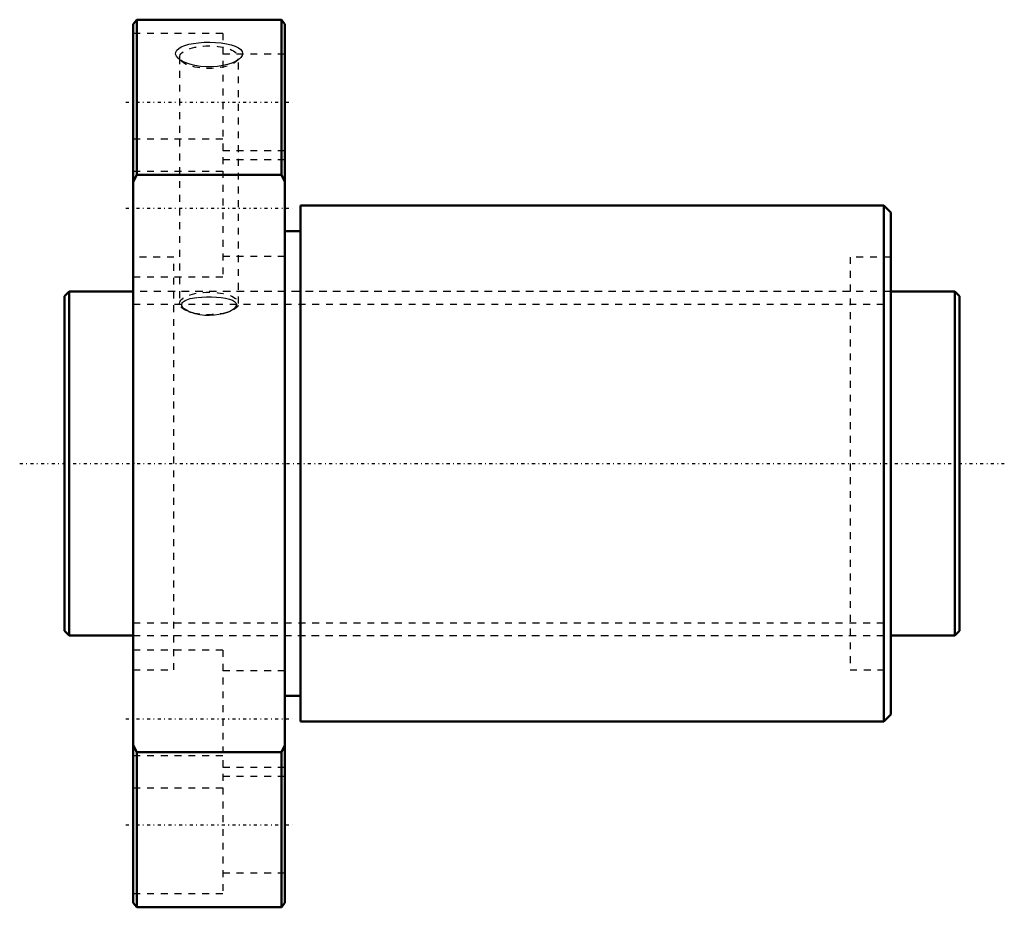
# Model space of a CAD drawing. Header units: millimetres. Extents: x -6 to 137, y -65 to 64.
import ezdxf

# ---------------------------------------------------------------- set-up
doc = ezdxf.new("R2010")
doc.units = ezdxf.units.MM
doc.linetypes.add('Center', pattern=[1.5, 0.45, -0.5, 0.05, -0.5])
doc.linetypes.add('Dashed', pattern=[2, 1, -1])
for name, color, linetype, lineweight in [('2d ConnectionPoints', 7, 'Continuous', 50), ('AM_0', 7, 'Continuous', 50), ('AM_5', 3, 'Continuous', 25), ('AM_7', 7, 'Center', 25), ('AM_9', 6, 'Dashed', 25)]:
    doc.layers.add(name, color=color, linetype=linetype, lineweight=lineweight)

# ---------------------------------------------------------------- blocks, each defined once
blk = doc.blocks.new('1_DK_5012_4RR0Nut_0_in_DK5012_4RRG1_130LC0_000_0')
at = {"layer": 'AM_0'}
for p, q in [((10.5, 64.5), (10, 63.85)), ((31.5, 64.5), (10.5, 64.5)), ((10.5, 64.5), (10.5, 41.94)), ((32, 63.85), (31.5, 64.5)), ((31.5, 41.94), (31.5, 64.5)), ((10, -63.85), (10, 63.85)), ((32, -63.85), (32, 63.85)), ((10.5, 41.94), (10, 40.94)), ((31.5, 41.94), (10.5, 41.94)), ((32, 40.94), (31.5, 41.94)), ((119, 37.5), (34.3, 37.5)), ((34.3, 37.5), (34.3, -37.5)), ((120, 36.5), (119, 37.5)), ((119, 37.5), (119, -37.5)), ((120, 36.5), (120, -36.5)), ((34.3, 33.75), (32, 33.75)), ((32, -33.75), (34.3, -33.75)), ((119, -37.5), (120, -36.5)), ((34.3, -37.5), (119, -37.5)), ((10, -40.94), (10.5, -41.94)), ((31.5, -41.94), (32, -40.94)), ((31.5, -41.94), (10.5, -41.94)), ((10.5, -41.94), (10.5, -64.5)), ((31.5, -64.5), (31.5, -41.94)), ((10, -63.85), (10.5, -64.5)), ((31.5, -64.5), (32, -63.85)), ((10.5, -64.5), (31.5, -64.5))]:
    blk.add_line(p, q, dxfattribs=at)
at = {"layer": 'AM_7'}
for p, q in [((8.9, 52.5), (33.1, 52.5)), ((8.9, 37.12), (33.1, 37.12)), ((8.9, -37.12), (33.1, -37.12)), ((8.9, -52.5), (33.1, -52.5))]:
    blk.add_line(p, q, dxfattribs=at)
at = {"layer": 'AM_9'}
for p, q in [((23, 62.5), (10, 62.5)), ((23, 62.5), (23, 27.12)), ((16.61, 58.79), (17.1, 58.37)), ((16.72, 59.05), (16.72, 23.26)), ((32, 59.5), (23, 59.5)), ((24.9, 58.37), (25.39, 58.79)), ((25.28, 23.26), (25.28, 59.05)), ((17.25, 58.38), (16.94, 58.55)), ((23, 47.12), (10, 47.12)), ((23, 45.5), (32, 45.5)), ((32, 44.12), (23, 44.12)), ((10, 42.5), (23, 42.5)), ((23, 30.12), (32, 30.12)), ((15.9, 30), (10, 30)), ((15.9, -30), (15.9, 30)), ((120, 30), (114.1, 30)), ((114.1, 30), (114.1, -30)), ((10, 27.12), (23, 27.12)), ((114.1, 25), (15.9, 25)), ((18.4, 21.94), (17.96, 22.13)), ((18.02, 22.08), (18.4, 21.94)), ((23.58, 21.93), (23.98, 22.08)), ((15.9, -25), (114.1, -25)), ((23, -27.12), (10, -27.12)), ((23, -27.12), (23, -62.5)), ((10, -30), (15.9, -30)), ((114.1, -30), (120, -30)), ((32, -30.12), (23, -30.12)), ((23, -42.5), (10, -42.5)), ((23, -44.12), (32, -44.12)), ((32, -45.5), (23, -45.5)), ((10, -47.12), (23, -47.12)), ((23, -59.5), (32, -59.5)), ((10, -62.5), (23, -62.5))]:
    blk.add_line(p, q, dxfattribs=at)
for points in [[(16.6, 58.8), (16.5, 58.89), (16.26, 59.19), (16.14, 59.49), (16.17, 59.78), (16.32, 60.06), (16.59, 60.32), (16.97, 60.55), (17.47, 60.75), (18.06, 60.92), (18.74, 61.06), (19.49, 61.15), (20.3, 61.21), (21.12, 61.23), (21.96, 61.2), (22.77, 61.13), (23.53, 61.01), (24.22, 60.85), (24.8, 60.65), (25.27, 60.41), (25.6, 60.16), (25.8, 59.87), (25.86, 59.58), (25.79, 59.28), (25.6, 58.99), (25.4, 58.8)], [(16.94, 58.55), (16.83, 58.62), (16.6, 58.8)], [(25.4, 58.8), (25.29, 58.71), (25.09, 58.57)], [(25.09, 58.57), (24.86, 58.44), (24.33, 58.2), (23.7, 57.99), (23, 57.82), (22.22, 57.7), (21.41, 57.64), (20.57, 57.64), (19.74, 57.71), (18.94, 57.83), (18.2, 58.02), (17.25, 58.38)], [(17.96, 22.13), (17.37, 22.5), (17.15, 22.74), (17.03, 22.98), (17.11, 23.38), (17.53, 23.7), (18.26, 23.96), (19.31, 24.13), (19.96, 24.19), (20.63, 24.22), (21.36, 24.22), (22.07, 24.19), (22.77, 24.12), (23.41, 24.03), (23.96, 23.9), (24.41, 23.73), (24.72, 23.55), (24.91, 23.34), (24.98, 23.14), (24.95, 22.92), (24.63, 22.5), (24, 22.11), (23.6, 21.94)], [(23.6, 21.94), (23.05, 21.76), (22.44, 21.63), (21.8, 21.54), (21.08, 21.51), (20.37, 21.53), (19.65, 21.61), (18.97, 21.76), (18.44, 21.93), (18.4, 21.94)]]:
    blk.add_lwpolyline(points, dxfattribs=at)
for centre in [(21, 59.05), (21, 23.26)]:
    blk.add_ellipse(centre, major_axis=(-4.28, 0), ratio=0.382683, dxfattribs=at)
blk = doc.blocks.new('2_DK_5012_4RR013000_Shaft_0_in_DK5012_4RRG1_130LC0_000_0')
at = {"layer": 'AM_0'}
for p, q in [((0.7, 25), (0, 24.3)), ((10, 25), (0.7, 25)), ((0.7, 25), (0.7, -25)), ((129.3, 25), (120, 25)), ((130, 24.3), (129.3, 25)), ((129.3, 25), (129.3, -25)), ((0, 24.3), (0, -24.3)), ((130, 24.3), (130, -24.3)), ((0, -24.3), (0.7, -25)), ((129.3, -25), (130, -24.3)), ((0.7, -25), (10, -25)), ((120, -25), (129.3, -25))]:
    blk.add_line(p, q, dxfattribs=at)
at = {"layer": 'AM_5', "linetype": 'Dashed'}
for p, q in [((10, 23.1595), (120, 23.1595)), ((10, -23.1595), (120, -23.1595))]:
    blk.add_line(p, q, dxfattribs=at)
at = {"layer": 'AM_7'}
blk.add_line((-6.5, 0), (136.5, 0), dxfattribs=at)
at = {"layer": 'AM_9'}
for p, q in [((120, 25), (10, 25)), ((10, -25), (120, -25))]:
    blk.add_line(p, q, dxfattribs=at)

msp = doc.modelspace()

# ---------------------------------------------------------------- linework, layer by layer
at = {"layer": '2d ConnectionPoints'}
for p in [(0, 0), (10, 0)]:
    msp.add_point(p, dxfattribs=at)

# ---------------------------------------------------------------- block references
for name in ['1_DK_5012_4RR0Nut_0_in_DK5012_4RRG1_130LC0_000_0', '2_DK_5012_4RR013000_Shaft_0_in_DK5012_4RRG1_130LC0_000_0']:
    msp.add_blockref(name, (0, 0))

doc.saveas('drawing.dxf')
